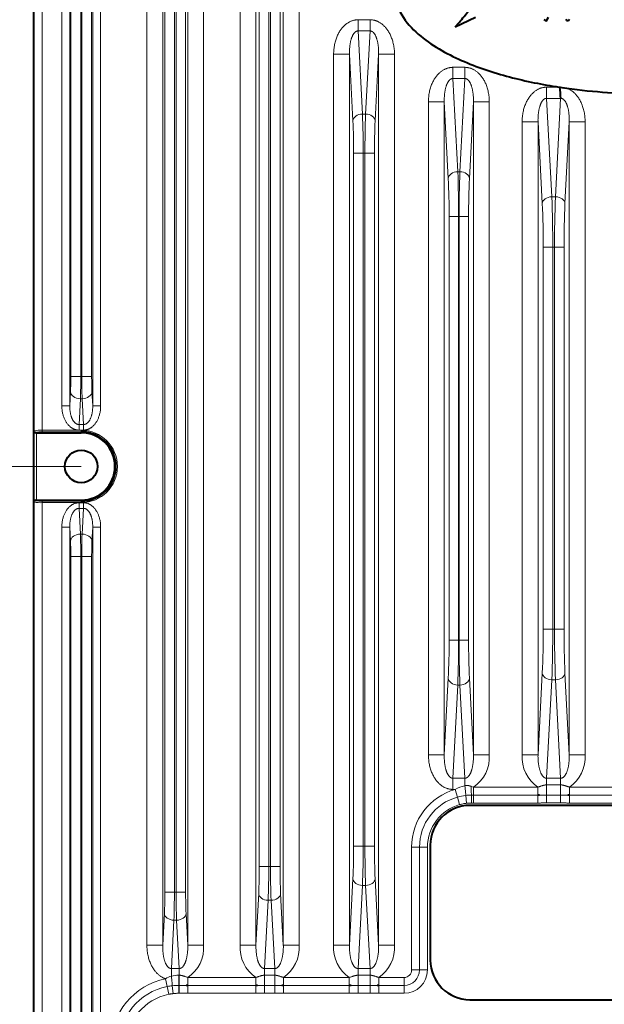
# Model space of a CAD drawing. Header units: millimetres. Extents: x 0 to 594, y -2 to 420.
# Tile 5 of 27: x 103 to 140, y 185 to 247. Entities that reach past the tile are written whole.
import ezdxf
from ezdxf.enums import TextEntityAlignment as Align

# ---------------------------------------------------------------- set-up
doc = ezdxf.new("R2010")
doc.units = ezdxf.units.MM
doc.layers.add('Livello1', color=7, linetype='Continuous')
doc.layers.add('ME000472', color=7, linetype='Continuous')
doc.styles.add('SEACAD_Solid_Edge_ISO', font='txt')
doc.styles.add('SEACAD_Solid_Edge_ISOI', font='seisoi.ttf')
doc.dimstyles.new('ISO', dxfattribs={"dimtxt": 3.5, "dimasz": 3.5, "dimexe": 1.75, "dimexo": 0, "dimgap": 0.875, "dimtad": 1, "dimlfac": 2, "dimtxsty": 'SEACAD_Solid_Edge_ISO', "dimblk1": '_SE_FILLED', "dimblk2": '_SE_FILLED', "dimsah": 1, "dimcen": 1.75, "dimadec": 1, "dimazin": 0, "dimtfac": 0.5, "dimtdec": 3, "dimtmove": 0, "dimatfit": 3, "dimfxl": 1, "dimarcsym": 0})

# ---------------------------------------------------------------- blocks, each defined once
blk = doc.blocks.new('SE')
at = {"layer": 'ME000472', "color": 7, "linetype": 'Continuous', "lineweight": 40}
for p, q in [((103.592, 339.661), (103.592, 158.66)), ((130.165, 246.873), (131.436, 247.477)), ((135.753, 247.331), (135.886, 247.234)), ((135.886, 247.234), (136.041, 247.49)), ((137.132, 247.351), (137.172, 247.285)), ((137.172, 247.285), (137.305, 247.285)), ((137.305, 247.285), (137.375, 247.36)), ((136.722, 243.075), (136.735, 243.073)), ((136.735, 243.073), (137.199, 243.006)), ((103.768, 221.286), (106.592, 221.286)), ((103.768, 217.036), (106.592, 217.036)), ((153.592, 197.786), (131.092, 197.786)), ((128.592, 195.286), (128.592, 188.036)), ((131.092, 185.536), (153.592, 185.536))]:
    blk.add_line(p, q, dxfattribs=at)
at = {"layer": 'ME000472', "color": 7, "linetype": 'Continuous', "lineweight": 13}
for p, q in [((110.729, 188.975), (110.729, 296.396)), ((111.728, 188.975), (111.728, 296.396)), ((113.306, 296.396), (113.306, 188.975)), ((114.304, 296.396), (114.304, 188.975)), ((116.606, 188.975), (116.606, 293.896)), ((117.605, 188.975), (117.605, 293.896)), ((119.329, 293.896), (119.329, 188.975)), ((120.328, 293.896), (120.328, 188.975)), ((111.862, 192.319), (111.862, 293.053)), ((112.461, 192.319), (112.461, 293.053)), ((112.572, 293.053), (112.572, 192.319)), ((113.172, 293.053), (113.172, 192.319)), ((117.812, 193.926), (117.812, 288.946)), ((118.411, 193.926), (118.411, 288.946)), ((118.522, 288.946), (118.522, 193.926)), ((119.122, 288.946), (119.122, 193.926)), ((103.625, 276.913), (103.625, 221.409)), ((104.125, 276.878), (104.125, 221.443)), ((105.369, 222.982), (105.369, 275.34)), ((105.868, 222.982), (105.868, 275.34)), ((107.315, 275.34), (107.315, 222.982)), ((107.815, 275.34), (107.815, 222.982)), ((105.936, 224.839), (105.936, 273.482)), ((106.56, 224.839), (106.56, 273.482)), ((106.624, 273.482), (106.624, 224.839)), ((107.248, 273.482), (107.248, 224.839)), ((124.042, 247.325), (124.792, 247.325)), ((124.042, 246.618), (124.042, 247.325)), ((124.792, 246.618), (124.792, 247.325)), ((124.042, 246.618), (124.792, 246.618)), ((124.317, 241.378), (124.042, 246.618)), ((124.792, 246.618), (124.517, 241.378)), ((122.499, 188.975), (122.499, 245.146)), ((123.498, 245.146), (122.499, 245.146)), ((123.717, 240.954), (123.498, 245.146)), ((123.498, 188.975), (123.498, 245.146)), ((125.336, 245.146), (125.116, 240.954)), ((125.336, 245.146), (125.336, 188.975)), ((125.336, 245.146), (126.334, 245.146)), ((126.334, 245.146), (126.334, 188.975)), ((130.767, 244.325), (130.017, 244.325)), ((130.017, 244.325), (130.017, 243.618)), ((130.767, 244.325), (130.767, 243.618)), ((130.767, 243.618), (130.017, 243.618)), ((130.325, 237.743), (130.017, 243.618)), ((130.767, 243.618), (130.459, 237.743)), ((136.722, 243.075), (135.926, 243.075)), ((135.926, 243.075), (135.926, 242.368)), ((128.474, 242.146), (128.474, 200.975)), ((128.474, 242.146), (129.473, 242.146)), ((129.726, 237.319), (129.473, 242.146)), ((129.473, 242.146), (129.473, 200.975)), ((131.311, 242.146), (131.058, 237.319)), ((131.311, 200.975), (131.311, 242.146)), ((132.309, 242.146), (131.311, 242.146)), ((132.309, 200.975), (132.309, 242.146)), ((136.808, 242.368), (135.926, 242.368)), ((136.251, 236.16), (135.926, 242.368)), ((136.808, 242.368), (136.482, 236.16)), ((124.517, 241.378), (124.317, 241.378)), ((134.383, 240.896), (134.383, 200.975)), ((134.383, 240.896), (135.382, 240.896)), ((135.652, 235.736), (135.382, 240.896)), ((135.382, 240.896), (135.382, 200.975)), ((137.352, 240.896), (137.081, 235.736)), ((137.352, 200.975), (137.352, 240.896)), ((138.351, 240.896), (137.352, 240.896)), ((138.351, 200.975), (138.351, 240.896)), ((123.762, 195.218), (123.762, 238.903)), ((123.762, 238.903), (124.361, 238.903)), ((124.472, 238.903), (124.361, 238.903)), ((124.361, 195.218), (124.361, 238.903)), ((124.472, 238.903), (124.472, 195.218)), ((125.072, 238.903), (124.472, 238.903)), ((125.072, 238.903), (125.072, 195.218)), ((130.459, 237.743), (130.325, 237.743)), ((136.482, 236.16), (136.251, 236.16)), ((129.778, 208.207), (129.778, 234.914)), ((129.778, 234.914), (130.377, 234.914)), ((130.406, 234.914), (130.377, 234.914)), ((130.377, 208.207), (130.377, 234.914)), ((131.006, 234.914), (130.406, 234.914)), ((130.406, 234.914), (130.406, 208.207)), ((131.006, 234.914), (131.006, 208.207)), ((135.712, 208.893), (135.712, 232.978)), ((135.712, 232.978), (136.311, 232.978)), ((136.422, 232.978), (136.311, 232.978)), ((136.311, 208.893), (136.311, 232.978)), ((137.022, 232.978), (136.422, 232.978)), ((136.422, 232.978), (136.422, 208.893)), ((137.022, 232.978), (137.022, 208.893)), ((105.936, 224.839), (106.56, 224.839)), ((106.56, 224.839), (106.624, 224.839)), ((107.248, 224.839), (106.624, 224.839)), ((105.868, 222.982), (105.915, 223.867)), ((107.269, 223.867), (107.315, 222.982)), ((105.868, 222.982), (105.369, 222.982)), ((106.454, 221.803), (106.539, 223.425)), ((106.539, 223.425), (106.645, 223.425)), ((106.645, 223.425), (106.73, 221.803)), ((107.315, 222.982), (107.815, 222.982)), ((106.454, 221.803), (106.454, 221.449)), ((106.73, 221.803), (106.454, 221.803)), ((106.73, 221.803), (106.73, 221.449)), ((103.618, 221.373), (103.625, 221.409)), ((103.618, 221.373), (103.618, 216.948)), ((103.725, 221.309), (103.72, 221.285)), ((103.768, 221.286), (103.768, 217.036)), ((104.125, 221.443), (106.592, 221.443)), ((104.125, 221.443), (104.125, 221.343)), ((104.125, 221.343), (106.592, 221.343)), ((106.73, 221.449), (106.454, 221.449)), ((106.592, 221.443), (106.592, 221.343)), ((106.592, 221.343), (106.592, 221.286)), ((103.625, 216.913), (103.618, 216.948)), ((103.625, 216.913), (103.625, 161.909)), ((103.72, 217.036), (103.725, 217.012)), ((106.592, 216.978), (104.125, 216.978)), ((104.125, 216.878), (104.125, 216.978)), ((104.125, 216.878), (104.125, 161.943)), ((106.592, 216.878), (104.125, 216.878)), ((106.454, 216.872), (106.73, 216.872)), ((106.454, 216.518), (106.454, 216.872)), ((106.592, 216.978), (106.592, 217.036)), ((106.592, 216.878), (106.592, 216.978)), ((106.73, 216.518), (106.73, 216.872)), ((106.539, 214.896), (106.454, 216.518)), ((106.454, 216.518), (106.73, 216.518)), ((106.73, 216.518), (106.645, 214.896)), ((105.369, 164.532), (105.369, 215.34)), ((105.868, 215.34), (105.369, 215.34)), ((105.868, 164.532), (105.868, 215.34)), ((105.915, 214.455), (105.868, 215.34)), ((106.645, 214.896), (106.539, 214.896)), ((107.315, 215.34), (107.269, 214.455)), ((107.315, 215.34), (107.315, 164.532)), ((107.315, 215.34), (107.815, 215.34)), ((107.815, 215.34), (107.815, 164.532)), ((105.936, 213.482), (106.56, 213.482)), ((105.936, 166.389), (105.936, 213.482)), ((106.624, 213.482), (106.56, 213.482)), ((106.56, 166.389), (106.56, 213.482)), ((106.624, 213.482), (106.624, 166.389)), ((107.248, 213.482), (106.624, 213.482)), ((107.248, 213.482), (107.248, 166.389)), ((135.712, 208.893), (136.311, 208.893)), ((136.311, 208.893), (136.422, 208.893)), ((137.022, 208.893), (136.422, 208.893)), ((129.778, 208.207), (130.377, 208.207)), ((130.377, 208.207), (130.406, 208.207)), ((131.006, 208.207), (130.406, 208.207)), ((135.382, 200.975), (135.652, 206.135)), ((137.081, 206.135), (137.352, 200.975)), ((129.473, 200.975), (129.726, 205.803)), ((131.058, 205.803), (131.311, 200.975)), ((135.926, 199.504), (136.251, 205.711)), ((136.251, 205.711), (136.482, 205.711)), ((136.482, 205.711), (136.808, 199.504)), ((130.017, 199.504), (130.325, 205.378)), ((130.325, 205.378), (130.459, 205.378)), ((130.459, 205.378), (130.767, 199.504)), ((128.474, 200.975), (129.473, 200.975)), ((132.309, 200.975), (131.311, 200.975)), ((134.383, 200.975), (135.382, 200.975)), ((138.351, 200.975), (137.352, 200.975)), ((130.017, 199.504), (130.767, 199.504)), ((130.017, 198.796), (130.017, 199.504)), ((130.767, 199.032), (130.767, 199.504)), ((135.926, 199.504), (136.808, 199.504)), ((135.926, 199.081), (135.926, 199.504)), ((136.808, 199.081), (136.808, 199.504)), ((130.017, 198.796), (130.169, 198.796)), ((130.169, 198.796), (130.304, 198.316)), ((131.319, 198.938), (131.171, 198.988)), ((135.373, 198.938), (131.319, 198.938)), ((131.319, 198.938), (131.319, 198.438)), ((135.373, 198.938), (135.373, 198.438)), ((136.808, 199.081), (135.926, 199.081)), ((135.926, 199.081), (135.926, 198.44)), ((136.808, 199.081), (136.808, 198.44)), ((141.339, 198.938), (137.36, 198.938)), ((137.36, 198.938), (137.36, 198.438)), ((130.44, 197.835), (130.304, 198.316)), ((130.882, 197.923), (130.824, 198.419)), ((131.187, 197.939), (131.19, 198.438)), ((135.373, 198.438), (131.319, 198.438)), ((131.319, 197.939), (131.319, 198.438)), ((135.373, 197.939), (135.373, 198.438)), ((136.808, 198.44), (135.926, 198.44)), ((135.926, 197.941), (135.926, 198.44)), ((136.808, 197.941), (136.808, 198.44)), ((141.339, 198.438), (137.36, 198.438)), ((137.36, 197.939), (137.36, 198.438)), ((135.373, 197.939), (131.319, 197.939)), ((136.808, 197.941), (135.926, 197.941)), ((141.339, 197.939), (137.36, 197.939)), ((123.762, 195.218), (124.361, 195.218)), ((124.361, 195.218), (124.472, 195.218)), ((125.072, 195.218), (124.472, 195.218)), ((127.415, 195.161), (127.415, 187.411)), ((127.415, 195.161), (127.914, 195.161)), ((127.914, 195.161), (127.914, 187.411)), ((128.414, 195.161), (127.914, 195.161)), ((128.414, 195.161), (128.414, 187.411)), ((117.812, 193.926), (118.411, 193.926)), ((118.522, 193.926), (118.411, 193.926)), ((119.122, 193.926), (118.522, 193.926)), ((123.498, 188.975), (123.717, 193.167)), ((125.116, 193.167), (125.336, 188.975)), ((124.042, 187.504), (124.317, 192.743)), ((124.317, 192.743), (124.517, 192.743)), ((124.517, 192.743), (124.792, 187.504)), ((111.862, 192.319), (112.461, 192.319)), ((112.572, 192.319), (112.461, 192.319)), ((113.172, 192.319), (112.572, 192.319)), ((117.605, 188.975), (117.775, 192.229)), ((119.158, 192.229), (119.329, 188.975)), ((118.149, 187.504), (118.374, 191.804)), ((118.559, 191.804), (118.374, 191.804)), ((118.559, 191.804), (118.785, 187.504)), ((111.728, 188.975), (111.833, 190.975)), ((113.201, 190.975), (113.306, 188.975)), ((112.272, 187.504), (112.432, 190.551)), ((112.602, 190.551), (112.432, 190.551)), ((112.602, 190.551), (112.761, 187.504)), ((111.728, 188.975), (110.729, 188.975)), ((113.306, 188.975), (114.304, 188.975)), ((117.605, 188.975), (116.606, 188.975)), ((119.329, 188.975), (120.328, 188.975)), ((123.498, 188.975), (122.499, 188.975)), ((125.336, 188.975), (126.334, 188.975)), ((112.761, 187.504), (112.272, 187.504)), ((112.272, 187.504), (112.272, 187.028)), ((112.761, 187.504), (112.761, 187.081)), ((118.785, 187.504), (118.149, 187.504)), ((118.149, 187.504), (118.149, 187.081)), ((118.785, 187.504), (118.785, 187.081)), ((124.042, 187.504), (124.042, 187.081)), ((124.792, 187.504), (124.042, 187.504)), ((124.792, 187.504), (124.792, 187.081)), ((112.742, 187.081), (112.742, 186.44)), ((112.761, 187.081), (112.742, 187.081)), ((112.761, 187.081), (112.761, 186.44)), ((117.596, 186.938), (113.314, 186.938)), ((113.314, 186.938), (113.314, 186.438)), ((117.596, 186.938), (117.596, 186.438)), ((118.149, 187.081), (118.149, 186.44)), ((118.785, 187.081), (118.149, 187.081)), ((118.785, 187.081), (118.785, 186.44)), ((123.489, 186.938), (119.338, 186.938)), ((119.338, 186.938), (119.338, 186.438)), ((123.489, 186.938), (123.489, 186.438)), ((124.042, 187.081), (124.042, 186.44)), ((124.792, 187.081), (124.042, 187.081)), ((124.792, 187.081), (124.792, 186.44)), ((126.942, 186.938), (125.344, 186.938)), ((125.344, 186.938), (125.344, 186.438)), ((126.942, 186.938), (126.942, 186.438)), ((127.415, 187.411), (127.914, 187.411)), ((128.414, 187.411), (127.914, 187.411)), ((111.91, 186.856), (112.007, 186.366)), ((112.104, 185.876), (112.007, 186.366)), ((112.385, 185.921), (112.329, 186.417)), ((112.761, 186.44), (112.742, 186.44)), ((112.742, 185.941), (112.742, 186.44)), ((112.761, 185.941), (112.761, 186.44)), ((117.596, 186.438), (113.314, 186.438)), ((113.314, 185.939), (113.314, 186.438)), ((117.596, 185.939), (117.596, 186.438)), ((118.785, 186.44), (118.149, 186.44)), ((118.149, 185.941), (118.149, 186.44)), ((118.785, 185.941), (118.785, 186.44)), ((119.338, 185.939), (119.338, 186.438)), ((123.489, 186.438), (119.338, 186.438)), ((123.489, 185.939), (123.489, 186.438)), ((124.042, 185.941), (124.042, 186.44)), ((124.792, 186.44), (124.042, 186.44)), ((124.792, 185.941), (124.792, 186.44)), ((125.344, 185.939), (125.344, 186.438)), ((126.942, 186.438), (125.344, 186.438)), ((126.942, 185.939), (126.942, 186.438)), ((112.761, 185.941), (112.742, 185.941)), ((117.596, 185.939), (113.314, 185.939)), ((118.785, 185.941), (118.149, 185.941)), ((123.489, 185.939), (119.338, 185.939)), ((124.792, 185.941), (124.042, 185.941)), ((126.942, 185.939), (125.344, 185.939))]:
    blk.add_line(p, q, dxfattribs=at)
at = {"layer": 'ME000472', "color": 7, "linetype": 'Continuous', "lineweight": 40}
blk.add_circle((106.592, 219.161), 1.027, dxfattribs=at)
for centre, radius, start, end in [((157.584, 244.867), 20.927, 184.91962, 186.8604), ((103.713, 221.38), 0.0957, 184.46785, 274.11683), ((106.592, 219.161), 2.183, 270, 90), ((106.592, 219.161), 2.125, 270, 90), ((103.713, 216.941), 0.0957, 85.8831, 175.53222), ((131.092, 195.286), 2.5, 90, 180), ((131.092, 188.036), 2.5, 180, 270)]:
    blk.add_arc(centre, radius, start, end, dxfattribs=at)
at = {"layer": 'ME000472', "color": 7, "linetype": 'Continuous', "lineweight": 13}
for centre, radius, start, end in [((81.97, 239.022), 41.792, 359.83744, 2.64972), ((63.505, 239.047), 60.857, 359.86513, 2.19574), ((185.333, 239.047), 60.861, 177.80438, 180.13481), ((166.863, 239.022), 41.792, 177.35028, 180.16256), ((80.773, 235.053), 49.005, 359.83767, 2.64949), ((62.567, 235.078), 67.811, 359.86188, 2.2523), ((198.22, 235.078), 67.814, 177.74779, 180.13809), ((180.011, 235.053), 49.005, 177.35051, 180.16233), ((61.49, 233.162), 74.821, 359.85917, 2.29644), ((211.248, 233.162), 74.825, 177.70365, 180.14079), ((79.5, 233.138), 56.212, 359.83767, 2.64949), ((193.233, 233.138), 56.212, 177.35051, 180.16233), ((86.128, 224.783), 19.807, 357.34973, 0.1631), ((64.667, 224.757), 41.893, 358.17779, 0.11228), ((148.516, 224.757), 41.892, 179.88768, 181.82221), ((127.055, 224.783), 19.807, 179.8369, 182.65027), ((104.004, 219.555), 1.892, 86.3249, 101.54414), ((104.028, 220.126), 1.222, 85.4568, 104.37103), ((106.592, 219.161), 2.282, 270, 90), ((104.004, 218.766), 1.892, 258.45539, 273.67541), ((104.028, 218.196), 1.222, 255.62897, 274.5432), ((64.668, 213.564), 41.892, 359.88768, 1.82221), ((148.516, 213.564), 41.893, 178.17779, 180.11228), ((86.128, 213.539), 19.807, 359.8369, 2.65027), ((127.055, 213.539), 19.807, 177.34973, 180.1631), ((79.5, 208.734), 56.212, 357.35051, 0.16233), ((61.486, 208.709), 74.825, 357.70365, 0.14079), ((211.244, 208.709), 74.822, 179.85919, 182.29644), ((193.233, 208.734), 56.212, 179.83767, 182.64949), ((80.773, 208.068), 49.005, 357.35051, 0.16233), ((62.563, 208.043), 67.814, 357.74779, 0.13809), ((198.217, 208.043), 67.811, 179.86188, 182.2523), ((180.011, 208.068), 49.005, 179.83767, 182.64949), ((130.034, 200.821), 2.281, 304.30398, 3.87341), ((136.658, 200.821), 2.281, 176.12659, 235.696), ((136.075, 200.821), 2.281, 304.304, 3.87341), ((131.192, 195.161), 3.777, 105.7109, 180), ((131.282, 196.85), 2.242, 103.29096, 119.76114), ((131.192, 195.161), 3.278, 105.7109, 180), ((131.209, 195.109), 3.332, 96.6338, 105.75914), ((131.172, 195.378), 3.061, 89.67093, 96.52197), ((131.325, 236.759), 38.321, 269.79682, 269.99094), ((131.192, 195.161), 2.778, 105.7109, 180), ((81.97, 195.099), 41.792, 357.35028, 0.16256), ((63.5, 195.075), 60.861, 357.80438, 0.13481), ((185.329, 195.075), 60.857, 179.86513, 182.19574), ((166.863, 195.099), 41.792, 179.83744, 182.64972), ((83.226, 193.828), 34.586, 357.35028, 0.16256), ((64.384, 193.803), 54.027, 357.88004, 0.13019), ((172.546, 193.803), 54.024, 179.86978, 182.12006), ((153.708, 193.828), 34.586, 179.83744, 182.64972), ((84.486, 192.241), 27.376, 357.35002, 0.16282), ((65.079, 192.216), 47.382, 357.98583, 0.12389), ((159.95, 192.216), 47.378, 179.87607, 182.0143), ((140.547, 192.241), 27.376, 179.83718, 182.64998), ((112.029, 188.821), 2.281, 304.30391, 3.87348), ((118.881, 188.821), 2.281, 176.12652, 235.6961), ((118.052, 188.821), 2.281, 304.30391, 3.87348), ((124.774, 188.821), 2.281, 176.12652, 235.6961), ((124.059, 188.821), 2.281, 304.30391, 3.87348), ((112.71, 185.642), 1.454, 107.5039, 123.38761), ((112.744, 184.935), 2.146, 90.05253, 102.68926), ((126.942, 187.411), 0.473, 270, 0), ((126.942, 187.411), 1.472, 270, 0), ((126.942, 187.411), 0.972, 270, 0), ((112.742, 182.661), 4.277, 101.22069, 180), ((112.742, 182.661), 3.778, 101.22067, 180), ((112.771, 182.56), 3.882, 96.53832, 101.34857), ((112.742, 182.748), 3.691, 90.00849, 96.43537), ((112.742, 182.661), 3.278, 101.22067, 180)]:
    blk.add_arc(centre, radius, start, end, dxfattribs=at)
for centre, major_axis, ratio, start_param, end_param in [((124.317, 240.954), (-0.599, -0.031), 0.706622, 4.675373, 6.209154), ((124.517, 240.954), (0.599, -0.031), 0.706622, 0.074031, 1.607815), ((130.325, 237.319), (-0.599, -0.031), 0.706622, 4.675373, 6.209154), ((130.459, 237.319), (0.599, -0.031), 0.706622, 0.074031, 1.607815), ((136.251, 235.736), (-0.599, -0.031), 0.706622, 4.675373, 6.209154), ((136.482, 235.736), (0.599, -0.031), 0.706622, 0.074031, 1.607815), ((106.539, 223.867), (-0.624, 0.033), 0.706622, 0.074031, 1.607815), ((106.645, 223.867), (0.624, 0.033), 0.706622, 4.675371, 6.209154), ((103.725, 221.409), (-0.0981, 0.0196), 0.996044, 0.197682, 1.766963), ((103.725, 216.913), (-0.0981, -0.0196), 0.996044, 4.516222, 6.085497), ((106.539, 214.455), (-0.624, -0.033), 0.706622, 4.675371, 6.209154), ((106.645, 214.455), (0.624, -0.033), 0.706622, 0.074031, 1.607815), ((136.251, 206.135), (-0.599, 0.031), 0.706622, 0.074031, 1.607815), ((136.482, 206.135), (0.599, 0.031), 0.706622, 4.675373, 6.209154), ((130.325, 205.803), (-0.599, 0.031), 0.706622, 0.074031, 1.607815), ((130.459, 205.803), (0.599, 0.031), 0.706622, 4.675373, 6.209154), ((130.767, 198.914), (-0.057, 0.497), 0.027636, 3.20574, 4.948701), ((131.192, 198.938), (0.001, 0.5), 0.042634, 1.469573, 3.088511), ((124.317, 193.167), (-0.599, 0.031), 0.706622, 0.074031, 1.607815), ((124.517, 193.167), (0.599, 0.031), 0.706622, 4.675373, 6.209154), ((118.374, 192.229), (-0.599, 0.031), 0.706622, 0.074031, 1.607814), ((118.559, 192.229), (0.599, 0.031), 0.706622, 4.675373, 6.209154), ((112.432, 190.975), (-0.599, 0.031), 0.706622, 0.074031, 1.607814), ((112.602, 190.975), (0.599, 0.031), 0.706622, 4.675373, 6.209154), ((112.272, 186.912), (-0.056, 0.497), 0.02649, 3.205292, 4.944994)]:
    blk.add_ellipse(centre, major_axis=major_axis, ratio=ratio, start_param=start_param, end_param=end_param, dxfattribs=at)
at = {"layer": 'ME000472', "color": 7, "linetype": 'Continuous', "lineweight": 40}
for centre, major_axis, start_param, end_param in [((103.768, 221.273), (-0.15, 0), 4.712389, 5.035848), ((103.768, 217.049), (0.15, 0), 4.38893, 4.712389)]:
    blk.add_ellipse(centre, major_axis=major_axis, ratio=0.087489, start_param=start_param, end_param=end_param, dxfattribs=at)
for points, knots in [([(130.165, 246.873), (130.385, 247.123), (130.776, 247.59), (131.322, 248.242), (131.838, 248.832), (132.377, 249.481), (132.755, 249.949), (132.969, 250.208)], [0, 0, 0, 0, 0.229167, 0.419445, 0.585697, 0.768642, 1, 1, 1, 1]), ([(126.342, 249.161), (126.342, 248.617), (126.516, 248.094), (127.065, 247.171), (127.434, 246.769), (128.238, 246.067), (128.684, 245.759), (129.601, 245.215), (130.077, 244.976), (131.536, 244.331), (132.558, 243.993), (134.619, 243.446), (135.664, 243.236), (136.722, 243.075)], [0, 0, 0, 0, 0.125, 0.125, 0.25, 0.25, 0.375, 0.375, 0.5, 0.5, 0.75, 0.75, 1, 1, 1, 1]), ([(137.199, 243.006), (138.056, 242.887), (138.913, 242.802), (140.628, 242.688), (142.342, 242.633), (144.056, 242.688), (145.77, 242.802), (146.627, 242.887), (147.485, 243.006)], [0, 0, 0, 0, 0.25, 0.25, 0.5, 0.75, 0.75, 1, 1, 1, 1]), ([(135.481, 198.438), (135.48, 198.438), (135.446, 198.438), (135.41, 198.438), (135.373, 198.438)], [0.8556714, 0.8556714, 0.8556714, 0.8556714, 0.8571429, 1, 1, 1, 1]), ([(137.36, 198.438), (137.323, 198.438), (137.287, 198.438), (137.252, 198.438), (137.252, 198.438)], [0, 0, 0, 0, 0.1428571, 0.1457672, 0.1457672, 0.1457672, 0.1457672]), ([(113.314, 186.438), (113.277, 186.438), (113.241, 186.438), (113.206, 186.438), (113.205, 186.438)], [0, 0, 0, 0, 0.1428571, 0.1457525, 0.1457525, 0.1457525, 0.1457525]), ([(117.704, 186.438), (117.703, 186.438), (117.669, 186.438), (117.633, 186.438), (117.596, 186.438)], [0.8556903, 0.8556903, 0.8556903, 0.8556903, 0.8571429, 1, 1, 1, 1]), ([(119.338, 186.438), (119.3, 186.438), (119.264, 186.438), (119.229, 186.438), (119.229, 186.438)], [0, 0, 0, 0, 0.1428571, 0.1457525, 0.1457525, 0.1457525, 0.1457525]), ([(123.597, 186.438), (123.597, 186.438), (123.562, 186.438), (123.527, 186.438), (123.489, 186.438)], [0.8556903, 0.8556903, 0.8556903, 0.8556903, 0.8571429, 1, 1, 1, 1]), ([(125.344, 186.438), (125.307, 186.438), (125.271, 186.438), (125.236, 186.438), (125.236, 186.438)], [0, 0, 0, 0, 0.1428571, 0.1457525, 0.1457525, 0.1457525, 0.1457525])]:
    blk.add_open_spline(points, degree=3, knots=knots, dxfattribs=at)
at = {"layer": 'ME000472', "color": 7, "linetype": 'Continuous', "lineweight": 13}
for points in [[(122.499, 245.146), (122.499, 245.2), (122.502, 245.306), (122.514, 245.462), (122.533, 245.615), (122.559, 245.763), (122.592, 245.906), (122.631, 246.043), (122.676, 246.173), (122.726, 246.296), (122.779, 246.411), (122.837, 246.519), (122.898, 246.619), (122.961, 246.712), (123.026, 246.796), (123.093, 246.874), (123.162, 246.944), (123.232, 247.008), (123.302, 247.065), (123.372, 247.115), (123.442, 247.158), (123.51, 247.196), (123.577, 247.227), (123.641, 247.253), (123.703, 247.274), (123.763, 247.29), (123.82, 247.303), (123.877, 247.313), (123.932, 247.32), (123.987, 247.324), (124.024, 247.325), (124.042, 247.325)], [(124.792, 247.325), (124.81, 247.325), (124.847, 247.324), (124.902, 247.32), (124.957, 247.313), (125.013, 247.303), (125.071, 247.29), (125.131, 247.274), (125.192, 247.253), (125.257, 247.227), (125.323, 247.196), (125.392, 247.158), (125.461, 247.115), (125.532, 247.065), (125.602, 247.008), (125.672, 246.944), (125.74, 246.874), (125.807, 246.796), (125.873, 246.712), (125.936, 246.619), (125.997, 246.519), (126.054, 246.411), (126.108, 246.296), (126.157, 246.173), (126.202, 246.043), (126.241, 245.906), (126.274, 245.763), (126.301, 245.615), (126.32, 245.462), (126.332, 245.306), (126.334, 245.2), (126.334, 245.146)], [(123.498, 245.146), (123.497, 245.183), (123.496, 245.256), (123.498, 245.363), (123.503, 245.467), (123.51, 245.569), (123.52, 245.666), (123.533, 245.76), (123.548, 245.849), (123.564, 245.932), (123.582, 246.011), (123.602, 246.084), (123.623, 246.152), (123.646, 246.214), (123.669, 246.271), (123.693, 246.323), (123.717, 246.371), (123.743, 246.413), (123.768, 246.451), (123.794, 246.484), (123.819, 246.513), (123.844, 246.538), (123.869, 246.558), (123.893, 246.575), (123.915, 246.588), (123.938, 246.599), (123.959, 246.607), (123.98, 246.612), (124.001, 246.616), (124.021, 246.618), (124.035, 246.618), (124.042, 246.618)], [(124.792, 246.618), (124.798, 246.618), (124.812, 246.618), (124.833, 246.616), (124.854, 246.612), (124.875, 246.607), (124.896, 246.599), (124.918, 246.588), (124.941, 246.575), (124.965, 246.558), (124.989, 246.538), (125.014, 246.513), (125.04, 246.484), (125.065, 246.451), (125.091, 246.413), (125.116, 246.371), (125.141, 246.323), (125.165, 246.271), (125.188, 246.214), (125.21, 246.152), (125.231, 246.084), (125.251, 246.011), (125.269, 245.932), (125.286, 245.849), (125.301, 245.76), (125.313, 245.666), (125.323, 245.569), (125.331, 245.467), (125.336, 245.363), (125.337, 245.256), (125.337, 245.183), (125.336, 245.146)], [(130.017, 244.325), (129.999, 244.325), (129.962, 244.324), (129.907, 244.32), (129.852, 244.313), (129.795, 244.303), (129.737, 244.29), (129.678, 244.274), (129.616, 244.253), (129.552, 244.227), (129.485, 244.196), (129.417, 244.158), (129.347, 244.115), (129.277, 244.065), (129.207, 244.008), (129.137, 243.944), (129.068, 243.874), (129.001, 243.797), (128.936, 243.712), (128.873, 243.619), (128.812, 243.519), (128.755, 243.412), (128.701, 243.296), (128.651, 243.173), (128.606, 243.043), (128.567, 242.906), (128.534, 242.763), (128.508, 242.615), (128.489, 242.462), (128.477, 242.306), (128.474, 242.2), (128.474, 242.146)], [(132.309, 242.146), (132.309, 242.2), (132.307, 242.306), (132.295, 242.462), (132.276, 242.615), (132.249, 242.763), (132.216, 242.906), (132.177, 243.043), (132.132, 243.173), (132.083, 243.296), (132.029, 243.412), (131.972, 243.519), (131.911, 243.619), (131.848, 243.712), (131.782, 243.797), (131.715, 243.874), (131.647, 243.944), (131.577, 244.008), (131.506, 244.065), (131.436, 244.115), (131.367, 244.158), (131.298, 244.196), (131.232, 244.227), (131.168, 244.253), (131.106, 244.274), (131.046, 244.29), (130.988, 244.303), (130.932, 244.313), (130.877, 244.32), (130.822, 244.324), (130.785, 244.325), (130.767, 244.325)], [(130.017, 243.618), (130.01, 243.618), (129.996, 243.618), (129.976, 243.616), (129.955, 243.612), (129.934, 243.607), (129.913, 243.599), (129.89, 243.588), (129.868, 243.575), (129.844, 243.558), (129.819, 243.538), (129.794, 243.513), (129.769, 243.484), (129.743, 243.451), (129.718, 243.413), (129.692, 243.371), (129.668, 243.323), (129.644, 243.271), (129.621, 243.214), (129.599, 243.152), (129.577, 243.084), (129.557, 243.011), (129.539, 242.932), (129.523, 242.849), (129.508, 242.76), (129.495, 242.666), (129.485, 242.569), (129.478, 242.467), (129.473, 242.363), (129.471, 242.256), (129.472, 242.183), (129.473, 242.146)], [(131.311, 242.146), (131.312, 242.183), (131.312, 242.256), (131.311, 242.363), (131.306, 242.467), (131.298, 242.569), (131.288, 242.666), (131.276, 242.76), (131.261, 242.849), (131.244, 242.932), (131.226, 243.011), (131.206, 243.084), (131.185, 243.152), (131.163, 243.214), (131.14, 243.271), (131.116, 243.323), (131.091, 243.371), (131.066, 243.413), (131.04, 243.451), (131.015, 243.484), (130.989, 243.513), (130.964, 243.538), (130.94, 243.558), (130.916, 243.575), (130.893, 243.588), (130.871, 243.599), (130.85, 243.607), (130.829, 243.612), (130.808, 243.616), (130.787, 243.618), (130.773, 243.618), (130.767, 243.618)], [(135.926, 243.075), (135.908, 243.075), (135.871, 243.074), (135.816, 243.07), (135.761, 243.063), (135.704, 243.053), (135.646, 243.04), (135.587, 243.024), (135.525, 243.003), (135.461, 242.977), (135.394, 242.946), (135.326, 242.908), (135.256, 242.865), (135.186, 242.815), (135.116, 242.758), (135.046, 242.694), (134.977, 242.624), (134.91, 242.547), (134.845, 242.462), (134.782, 242.369), (134.721, 242.269), (134.663, 242.162), (134.61, 242.046), (134.56, 241.923), (134.515, 241.793), (134.476, 241.656), (134.443, 241.513), (134.417, 241.365), (134.398, 241.212), (134.386, 241.056), (134.383, 240.95), (134.383, 240.896)], [(138.351, 240.896), (138.351, 240.95), (138.348, 241.057), (138.336, 241.215), (138.316, 241.368), (138.29, 241.517), (138.256, 241.661), (138.216, 241.799), (138.171, 241.93), (138.121, 242.053), (138.066, 242.169), (138.008, 242.277), (137.947, 242.377), (137.883, 242.47), (137.817, 242.554), (137.749, 242.631), (137.68, 242.702), (137.61, 242.765), (137.539, 242.821), (137.468, 242.871), (137.398, 242.914), (137.329, 242.951), (137.263, 242.981), (137.22, 242.998), (137.199, 243.006)], [(135.926, 242.368), (135.919, 242.368), (135.905, 242.368), (135.885, 242.366), (135.864, 242.362), (135.843, 242.357), (135.821, 242.349), (135.799, 242.338), (135.776, 242.325), (135.753, 242.308), (135.728, 242.288), (135.703, 242.263), (135.678, 242.234), (135.652, 242.201), (135.627, 242.163), (135.601, 242.121), (135.577, 242.073), (135.553, 242.021), (135.53, 241.964), (135.507, 241.902), (135.486, 241.834), (135.466, 241.761), (135.448, 241.682), (135.431, 241.599), (135.417, 241.51), (135.404, 241.416), (135.394, 241.319), (135.387, 241.217), (135.382, 241.113), (135.38, 241.006), (135.381, 240.933), (135.382, 240.896)], [(137.352, 240.896), (137.353, 240.933), (137.353, 241.006), (137.352, 241.113), (137.347, 241.217), (137.339, 241.319), (137.329, 241.416), (137.317, 241.51), (137.302, 241.599), (137.286, 241.682), (137.267, 241.761), (137.247, 241.834), (137.226, 241.902), (137.204, 241.964), (137.181, 242.021), (137.157, 242.073), (137.132, 242.121), (137.107, 242.163), (137.081, 242.201), (137.056, 242.234), (137.03, 242.263), (137.005, 242.288), (136.981, 242.308), (136.957, 242.325), (136.934, 242.338), (136.912, 242.349), (136.891, 242.357), (136.87, 242.362), (136.849, 242.366), (136.828, 242.368), (136.815, 242.368), (136.808, 242.368)], [(106.454, 221.449), (106.438, 221.449), (106.406, 221.45), (106.359, 221.455), (106.31, 221.462), (106.261, 221.473), (106.211, 221.487), (106.16, 221.505), (106.108, 221.527), (106.056, 221.553), (106.003, 221.584), (105.949, 221.62), (105.896, 221.662), (105.843, 221.71), (105.79, 221.762), (105.739, 221.821), (105.69, 221.886), (105.642, 221.957), (105.596, 222.034), (105.553, 222.118), (105.513, 222.208), (105.477, 222.305), (105.445, 222.407), (105.418, 222.514), (105.397, 222.626), (105.381, 222.741), (105.371, 222.86), (105.369, 222.941), (105.369, 222.982)], [(106.454, 221.803), (106.445, 221.803), (106.427, 221.803), (106.401, 221.806), (106.374, 221.811), (106.347, 221.819), (106.319, 221.829), (106.291, 221.842), (106.262, 221.859), (106.234, 221.879), (106.205, 221.902), (106.175, 221.93), (106.146, 221.962), (106.117, 221.998), (106.088, 222.039), (106.061, 222.084), (106.034, 222.133), (106.008, 222.188), (105.984, 222.248), (105.961, 222.312), (105.939, 222.382), (105.921, 222.456), (105.904, 222.535), (105.89, 222.619), (105.88, 222.705), (105.872, 222.795), (105.868, 222.887), (105.868, 222.95), (105.868, 222.982)], [(107.815, 222.982), (107.815, 222.941), (107.812, 222.86), (107.803, 222.741), (107.787, 222.626), (107.765, 222.514), (107.738, 222.407), (107.707, 222.305), (107.67, 222.208), (107.631, 222.118), (107.588, 222.034), (107.542, 221.957), (107.494, 221.886), (107.444, 221.821), (107.393, 221.762), (107.341, 221.71), (107.288, 221.662), (107.234, 221.62), (107.181, 221.584), (107.128, 221.553), (107.075, 221.527), (107.024, 221.505), (106.973, 221.487), (106.923, 221.473), (106.873, 221.462), (106.825, 221.455), (106.777, 221.45), (106.746, 221.449), (106.73, 221.449)], [(107.315, 222.982), (107.316, 222.95), (107.316, 222.887), (107.311, 222.795), (107.304, 222.705), (107.293, 222.619), (107.28, 222.535), (107.263, 222.456), (107.244, 222.382), (107.223, 222.312), (107.2, 222.248), (107.176, 222.188), (107.15, 222.133), (107.123, 222.084), (107.095, 222.039), (107.067, 221.998), (107.038, 221.962), (107.008, 221.93), (106.979, 221.902), (106.95, 221.879), (106.921, 221.859), (106.893, 221.842), (106.864, 221.829), (106.837, 221.819), (106.81, 221.811), (106.783, 221.806), (106.756, 221.803), (106.739, 221.803), (106.73, 221.803)], [(105.369, 215.34), (105.369, 215.381), (105.371, 215.461), (105.381, 215.58), (105.397, 215.696), (105.418, 215.807), (105.445, 215.915), (105.477, 216.017), (105.513, 216.113), (105.553, 216.203), (105.596, 216.287), (105.642, 216.364), (105.69, 216.435), (105.739, 216.5), (105.79, 216.559), (105.843, 216.612), (105.896, 216.659), (105.949, 216.701), (106.003, 216.737), (106.056, 216.768), (106.108, 216.795), (106.16, 216.817), (106.211, 216.835), (106.261, 216.849), (106.31, 216.859), (106.359, 216.867), (106.406, 216.871), (106.438, 216.872), (106.454, 216.872)], [(106.73, 216.872), (106.746, 216.872), (106.777, 216.871), (106.825, 216.867), (106.873, 216.859), (106.923, 216.849), (106.973, 216.835), (107.024, 216.817), (107.075, 216.795), (107.128, 216.768), (107.181, 216.737), (107.234, 216.701), (107.288, 216.659), (107.341, 216.612), (107.393, 216.559), (107.444, 216.5), (107.494, 216.435), (107.542, 216.364), (107.588, 216.287), (107.631, 216.203), (107.67, 216.113), (107.707, 216.017), (107.738, 215.915), (107.765, 215.807), (107.787, 215.696), (107.803, 215.58), (107.812, 215.461), (107.815, 215.381), (107.815, 215.34)], [(105.868, 215.34), (105.868, 215.371), (105.868, 215.434), (105.872, 215.527), (105.88, 215.616), (105.89, 215.703), (105.904, 215.786), (105.921, 215.865), (105.939, 215.939), (105.961, 216.009), (105.984, 216.074), (106.008, 216.133), (106.034, 216.188), (106.061, 216.238), (106.088, 216.283), (106.117, 216.323), (106.146, 216.359), (106.175, 216.391), (106.205, 216.419), (106.234, 216.443), (106.262, 216.462), (106.291, 216.479), (106.319, 216.492), (106.347, 216.503), (106.374, 216.51), (106.401, 216.515), (106.427, 216.518), (106.445, 216.518), (106.454, 216.518)], [(106.73, 216.518), (106.739, 216.518), (106.756, 216.518), (106.783, 216.515), (106.81, 216.51), (106.837, 216.503), (106.864, 216.492), (106.893, 216.479), (106.921, 216.462), (106.95, 216.443), (106.979, 216.419), (107.008, 216.391), (107.038, 216.359), (107.067, 216.323), (107.095, 216.283), (107.123, 216.238), (107.15, 216.188), (107.176, 216.133), (107.2, 216.074), (107.223, 216.009), (107.244, 215.939), (107.263, 215.865), (107.28, 215.786), (107.293, 215.703), (107.304, 215.616), (107.311, 215.527), (107.316, 215.434), (107.316, 215.371), (107.315, 215.34)], [(128.474, 200.975), (128.474, 200.922), (128.477, 200.815), (128.489, 200.659), (128.508, 200.507), (128.534, 200.359), (128.567, 200.216), (128.606, 200.079), (128.651, 199.948), (128.701, 199.825), (128.755, 199.71), (128.812, 199.602), (128.873, 199.502), (128.936, 199.409), (129.001, 199.325), (129.068, 199.247), (129.137, 199.177), (129.207, 199.113), (129.277, 199.057), (129.347, 199.006), (129.417, 198.963), (129.485, 198.926), (129.552, 198.894), (129.616, 198.869), (129.678, 198.848), (129.737, 198.831), (129.795, 198.818), (129.852, 198.808), (129.907, 198.801), (129.962, 198.797), (129.999, 198.796), (130.017, 198.796)], [(129.473, 200.975), (129.472, 200.939), (129.471, 200.866), (129.473, 200.758), (129.478, 200.654), (129.485, 200.553), (129.495, 200.455), (129.508, 200.361), (129.523, 200.273), (129.539, 200.189), (129.557, 200.11), (129.577, 200.037), (129.599, 199.969), (129.621, 199.907), (129.644, 199.85), (129.668, 199.798), (129.692, 199.751), (129.718, 199.708), (129.743, 199.67), (129.769, 199.637), (129.794, 199.608), (129.819, 199.584), (129.844, 199.563), (129.868, 199.547), (129.89, 199.533), (129.913, 199.523), (129.934, 199.515), (129.955, 199.509), (129.976, 199.505), (129.996, 199.503), (130.01, 199.503), (130.017, 199.504)], [(130.767, 199.504), (130.773, 199.503), (130.787, 199.503), (130.808, 199.505), (130.829, 199.509), (130.85, 199.515), (130.871, 199.523), (130.893, 199.533), (130.916, 199.547), (130.94, 199.563), (130.964, 199.584), (130.989, 199.608), (131.015, 199.637), (131.04, 199.67), (131.066, 199.708), (131.091, 199.751), (131.116, 199.798), (131.14, 199.85), (131.163, 199.907), (131.185, 199.969), (131.206, 200.037), (131.226, 200.11), (131.244, 200.189), (131.261, 200.273), (131.276, 200.361), (131.288, 200.455), (131.298, 200.553), (131.306, 200.654), (131.311, 200.758), (131.312, 200.866), (131.312, 200.939), (131.311, 200.975)], [(135.382, 200.975), (135.381, 200.939), (135.38, 200.866), (135.382, 200.758), (135.387, 200.654), (135.394, 200.553), (135.404, 200.455), (135.417, 200.361), (135.431, 200.273), (135.448, 200.189), (135.466, 200.11), (135.486, 200.037), (135.507, 199.969), (135.53, 199.907), (135.553, 199.85), (135.577, 199.798), (135.601, 199.751), (135.627, 199.708), (135.652, 199.67), (135.678, 199.637), (135.703, 199.608), (135.728, 199.584), (135.753, 199.563), (135.776, 199.547), (135.799, 199.533), (135.821, 199.523), (135.843, 199.515), (135.864, 199.509), (135.885, 199.505), (135.905, 199.503), (135.919, 199.503), (135.926, 199.504)], [(136.808, 199.504), (136.815, 199.503), (136.828, 199.503), (136.849, 199.505), (136.87, 199.509), (136.891, 199.515), (136.912, 199.523), (136.934, 199.533), (136.957, 199.547), (136.981, 199.563), (137.005, 199.584), (137.03, 199.608), (137.056, 199.637), (137.081, 199.67), (137.107, 199.708), (137.132, 199.751), (137.157, 199.798), (137.181, 199.85), (137.204, 199.907), (137.226, 199.969), (137.247, 200.037), (137.267, 200.11), (137.286, 200.189), (137.302, 200.273), (137.317, 200.361), (137.329, 200.455), (137.339, 200.553), (137.347, 200.654), (137.352, 200.758), (137.353, 200.866), (137.353, 200.939), (137.352, 200.975)], [(131.171, 198.988), (131.154, 198.994), (131.123, 199.004), (131.081, 199.016), (131.045, 199.026), (131.011, 199.034), (130.981, 199.04), (130.953, 199.044), (130.927, 199.046), (130.903, 199.048), (130.88, 199.048), (130.857, 199.047), (130.834, 199.045), (130.812, 199.042), (130.79, 199.038), (130.774, 199.034), (130.767, 199.032)], [(135.926, 199.081), (135.918, 199.081), (135.902, 199.081), (135.878, 199.079), (135.853, 199.077), (135.827, 199.073), (135.799, 199.069), (135.769, 199.062), (135.737, 199.055), (135.703, 199.046), (135.664, 199.034), (135.62, 199.021), (135.57, 199.004), (135.513, 198.985), (135.448, 198.963), (135.399, 198.946), (135.373, 198.938)], [(137.36, 198.938), (137.334, 198.946), (137.286, 198.963), (137.221, 198.985), (137.164, 199.004), (137.114, 199.021), (137.07, 199.034), (137.031, 199.046), (136.996, 199.055), (136.964, 199.062), (136.934, 199.069), (136.907, 199.073), (136.88, 199.077), (136.855, 199.079), (136.831, 199.081), (136.815, 199.081), (136.808, 199.081)], [(130.882, 197.923), (130.845, 197.919), (130.772, 197.909), (130.66, 197.889), (130.549, 197.864), (130.476, 197.845), (130.44, 197.835)], [(131.187, 197.939), (131.177, 197.939), (131.157, 197.939), (131.129, 197.939), (131.101, 197.938), (131.074, 197.937), (131.047, 197.936), (131.021, 197.935), (130.994, 197.933), (130.967, 197.931), (130.94, 197.929), (130.912, 197.926), (130.892, 197.924), (130.882, 197.923)], [(131.319, 197.939), (131.305, 197.939), (131.277, 197.939), (131.233, 197.939), (131.203, 197.939), (131.187, 197.939)], [(135.926, 197.941), (135.907, 197.941), (135.869, 197.941), (135.81, 197.941), (135.743, 197.941), (135.666, 197.94), (135.58, 197.94), (135.484, 197.939), (135.411, 197.939), (135.373, 197.939)], [(137.36, 197.939), (137.322, 197.939), (137.25, 197.939), (137.153, 197.94), (137.067, 197.94), (136.991, 197.941), (136.924, 197.941), (136.864, 197.941), (136.826, 197.941), (136.808, 197.941)], [(111.91, 186.856), (111.889, 186.863), (111.848, 186.877), (111.784, 186.905), (111.718, 186.937), (111.65, 186.976), (111.582, 187.021), (111.512, 187.072), (111.443, 187.13), (111.375, 187.194), (111.308, 187.265), (111.242, 187.342), (111.178, 187.427), (111.117, 187.52), (111.058, 187.619), (111.002, 187.727), (110.949, 187.841), (110.901, 187.963), (110.858, 188.092), (110.82, 188.227), (110.788, 188.368), (110.762, 188.514), (110.743, 188.664), (110.732, 188.818), (110.729, 188.923), (110.729, 188.975)], [(112.272, 187.504), (112.265, 187.503), (112.252, 187.503), (112.231, 187.505), (112.21, 187.509), (112.189, 187.515), (112.168, 187.523), (112.146, 187.533), (112.123, 187.547), (112.099, 187.563), (112.075, 187.584), (112.049, 187.608), (112.024, 187.637), (111.998, 187.67), (111.973, 187.708), (111.948, 187.751), (111.923, 187.798), (111.899, 187.85), (111.876, 187.907), (111.854, 187.97), (111.833, 188.037), (111.813, 188.11), (111.794, 188.189), (111.778, 188.273), (111.763, 188.361), (111.751, 188.455), (111.741, 188.553), (111.733, 188.654), (111.728, 188.758), (111.726, 188.866), (111.727, 188.939), (111.728, 188.975)], [(113.306, 188.975), (113.306, 188.939), (113.307, 188.866), (113.305, 188.758), (113.301, 188.654), (113.293, 188.553), (113.283, 188.455), (113.271, 188.361), (113.256, 188.273), (113.239, 188.189), (113.221, 188.11), (113.201, 188.037), (113.18, 187.97), (113.158, 187.907), (113.134, 187.85), (113.11, 187.798), (113.086, 187.751), (113.061, 187.708), (113.035, 187.67), (113.01, 187.637), (112.984, 187.608), (112.959, 187.584), (112.935, 187.563), (112.911, 187.547), (112.888, 187.533), (112.866, 187.523), (112.844, 187.515), (112.823, 187.509), (112.803, 187.505), (112.782, 187.503), (112.768, 187.503), (112.761, 187.504)], [(118.149, 187.504), (118.142, 187.503), (118.128, 187.503), (118.108, 187.505), (118.087, 187.509), (118.066, 187.515), (118.044, 187.523), (118.022, 187.533), (117.999, 187.547), (117.976, 187.563), (117.951, 187.584), (117.926, 187.608), (117.901, 187.637), (117.875, 187.67), (117.85, 187.708), (117.824, 187.751), (117.8, 187.798), (117.776, 187.85), (117.753, 187.907), (117.73, 187.97), (117.709, 188.037), (117.689, 188.11), (117.671, 188.189), (117.654, 188.273), (117.64, 188.361), (117.627, 188.455), (117.617, 188.553), (117.61, 188.654), (117.605, 188.758), (117.603, 188.866), (117.604, 188.939), (117.605, 188.975)], [(119.329, 188.975), (119.33, 188.939), (119.331, 188.866), (119.329, 188.758), (119.324, 188.654), (119.316, 188.553), (119.306, 188.455), (119.294, 188.361), (119.279, 188.273), (119.263, 188.189), (119.244, 188.11), (119.224, 188.037), (119.203, 187.97), (119.181, 187.907), (119.158, 187.85), (119.134, 187.798), (119.109, 187.751), (119.084, 187.708), (119.059, 187.67), (119.033, 187.637), (119.007, 187.608), (118.982, 187.584), (118.958, 187.563), (118.934, 187.547), (118.911, 187.533), (118.889, 187.523), (118.868, 187.515), (118.847, 187.509), (118.826, 187.505), (118.805, 187.503), (118.792, 187.503), (118.785, 187.504)], [(124.042, 187.504), (124.035, 187.503), (124.021, 187.503), (124.001, 187.505), (123.98, 187.509), (123.959, 187.515), (123.938, 187.523), (123.915, 187.533), (123.893, 187.547), (123.869, 187.563), (123.844, 187.584), (123.819, 187.608), (123.794, 187.637), (123.768, 187.67), (123.743, 187.708), (123.717, 187.751), (123.693, 187.798), (123.669, 187.85), (123.646, 187.907), (123.623, 187.97), (123.602, 188.037), (123.582, 188.11), (123.564, 188.189), (123.548, 188.273), (123.533, 188.361), (123.52, 188.455), (123.51, 188.553), (123.503, 188.654), (123.498, 188.758), (123.496, 188.866), (123.497, 188.939), (123.498, 188.975)], [(125.336, 188.975), (125.337, 188.939), (125.337, 188.866), (125.336, 188.758), (125.331, 188.654), (125.323, 188.553), (125.313, 188.455), (125.301, 188.361), (125.286, 188.273), (125.269, 188.189), (125.251, 188.11), (125.231, 188.037), (125.21, 187.97), (125.188, 187.907), (125.165, 187.85), (125.141, 187.798), (125.116, 187.751), (125.091, 187.708), (125.065, 187.67), (125.04, 187.637), (125.014, 187.608), (124.989, 187.584), (124.965, 187.563), (124.941, 187.547), (124.918, 187.533), (124.896, 187.523), (124.875, 187.515), (124.854, 187.509), (124.833, 187.505), (124.812, 187.503), (124.798, 187.503), (124.792, 187.504)], [(113.314, 186.938), (113.288, 186.946), (113.239, 186.963), (113.174, 186.985), (113.117, 187.005), (113.067, 187.021), (113.024, 187.034), (112.985, 187.046), (112.95, 187.055), (112.918, 187.062), (112.888, 187.069), (112.86, 187.073), (112.834, 187.077), (112.809, 187.079), (112.785, 187.081), (112.769, 187.081), (112.761, 187.081)], [(118.149, 187.081), (118.141, 187.081), (118.125, 187.081), (118.101, 187.079), (118.076, 187.077), (118.05, 187.073), (118.022, 187.069), (117.992, 187.062), (117.96, 187.055), (117.925, 187.046), (117.887, 187.034), (117.843, 187.021), (117.793, 187.005), (117.736, 186.985), (117.671, 186.963), (117.622, 186.946), (117.596, 186.938)], [(119.338, 186.938), (119.312, 186.946), (119.263, 186.963), (119.198, 186.985), (119.141, 187.005), (119.091, 187.021), (119.047, 187.034), (119.008, 187.046), (118.973, 187.055), (118.941, 187.062), (118.912, 187.069), (118.884, 187.073), (118.858, 187.077), (118.832, 187.079), (118.808, 187.081), (118.792, 187.081), (118.785, 187.081)], [(124.042, 187.081), (124.034, 187.081), (124.018, 187.081), (123.994, 187.079), (123.969, 187.077), (123.943, 187.073), (123.915, 187.069), (123.885, 187.062), (123.853, 187.055), (123.819, 187.046), (123.78, 187.034), (123.736, 187.021), (123.686, 187.005), (123.629, 186.985), (123.564, 186.963), (123.515, 186.946), (123.489, 186.938)], [(125.344, 186.938), (125.318, 186.946), (125.269, 186.963), (125.205, 186.985), (125.148, 187.005), (125.098, 187.021), (125.054, 187.034), (125.015, 187.046), (124.98, 187.055), (124.948, 187.062), (124.918, 187.069), (124.891, 187.073), (124.864, 187.077), (124.839, 187.079), (124.815, 187.081), (124.799, 187.081), (124.792, 187.081)], [(112.385, 185.921), (112.369, 185.919), (112.338, 185.915), (112.291, 185.909), (112.244, 185.901), (112.197, 185.894), (112.15, 185.885), (112.119, 185.879), (112.104, 185.876)], [(112.742, 185.941), (112.703, 185.941), (112.624, 185.94), (112.505, 185.933), (112.425, 185.925), (112.385, 185.921)], [(113.314, 185.939), (113.276, 185.939), (113.204, 185.939), (113.107, 185.94), (113.021, 185.94), (112.945, 185.941), (112.878, 185.941), (112.818, 185.941), (112.78, 185.941), (112.761, 185.941)], [(118.149, 185.941), (118.13, 185.941), (118.092, 185.941), (118.033, 185.941), (117.966, 185.941), (117.889, 185.94), (117.803, 185.94), (117.707, 185.939), (117.634, 185.939), (117.596, 185.939)], [(119.338, 185.939), (119.299, 185.939), (119.227, 185.939), (119.13, 185.94), (119.044, 185.94), (118.968, 185.941), (118.901, 185.941), (118.841, 185.941), (118.803, 185.941), (118.785, 185.941)], [(124.042, 185.941), (124.024, 185.941), (123.985, 185.941), (123.926, 185.941), (123.859, 185.941), (123.782, 185.94), (123.697, 185.94), (123.6, 185.939), (123.527, 185.939), (123.489, 185.939)], [(125.344, 185.939), (125.306, 185.939), (125.234, 185.939), (125.137, 185.94), (125.051, 185.94), (124.975, 185.941), (124.908, 185.941), (124.848, 185.941), (124.81, 185.941), (124.792, 185.941)]]:
    blk.add_open_spline(points, degree=3, dxfattribs=at)
at = {"layer": 'ME000472', "color": 7, "linetype": 'Continuous', "lineweight": 40}
blk.add_open_spline([(136.6, 243.093), (136.722, 243.074), (136.844, 243.056), (136.967, 243.038)], degree=3, dxfattribs=at)
at = {"layer": 'ME000472', "color": 7, "linetype": 'Continuous', "lineweight": 13}
for points, knots in [([(135.926, 198.44), (135.907, 198.44), (135.868, 198.44), (135.807, 198.44), (135.74, 198.439), (135.663, 198.439), (135.578, 198.439), (135.514, 198.438), (135.481, 198.438)], [0, 0, 0, 0, 0.1428571, 0.2857143, 0.4285714, 0.5714286, 0.7142857, 0.8556714, 0.8556714, 0.8556714, 0.8556714]), ([(137.252, 198.438), (137.219, 198.438), (137.156, 198.439), (137.071, 198.439), (136.994, 198.439), (136.926, 198.44), (136.866, 198.44), (136.826, 198.44), (136.808, 198.44)], [0.1457672, 0.1457672, 0.1457672, 0.1457672, 0.2857143, 0.4285714, 0.5714286, 0.7142857, 0.8571429, 1, 1, 1, 1]), ([(113.205, 186.438), (113.172, 186.438), (113.109, 186.439), (113.024, 186.439), (112.948, 186.439), (112.88, 186.44), (112.819, 186.44), (112.78, 186.44), (112.761, 186.44)], [0.1457525, 0.1457525, 0.1457525, 0.1457525, 0.2857143, 0.4285714, 0.5714286, 0.7142857, 0.8571429, 1, 1, 1, 1]), ([(118.149, 186.44), (118.13, 186.44), (118.091, 186.44), (118.03, 186.44), (117.963, 186.439), (117.886, 186.439), (117.801, 186.439), (117.737, 186.438), (117.704, 186.438)], [0, 0, 0, 0, 0.1428571, 0.2857143, 0.4285714, 0.5714286, 0.7142857, 0.8556903, 0.8556903, 0.8556903, 0.8556903]), ([(119.229, 186.438), (119.196, 186.438), (119.133, 186.439), (119.048, 186.439), (118.971, 186.439), (118.903, 186.44), (118.843, 186.44), (118.804, 186.44), (118.785, 186.44)], [0.1457525, 0.1457525, 0.1457525, 0.1457525, 0.2857143, 0.4285714, 0.5714286, 0.7142857, 0.8571429, 1, 1, 1, 1]), ([(124.042, 186.44), (124.023, 186.44), (123.984, 186.44), (123.924, 186.44), (123.856, 186.439), (123.779, 186.439), (123.694, 186.439), (123.63, 186.438), (123.597, 186.438)], [0, 0, 0, 0, 0.1428571, 0.2857143, 0.4285714, 0.5714286, 0.7142857, 0.8556903, 0.8556903, 0.8556903, 0.8556903]), ([(125.236, 186.438), (125.203, 186.438), (125.14, 186.439), (125.054, 186.439), (124.978, 186.439), (124.91, 186.44), (124.849, 186.44), (124.81, 186.44), (124.792, 186.44)], [0.1457525, 0.1457525, 0.1457525, 0.1457525, 0.2857143, 0.4285714, 0.5714286, 0.7142857, 0.8571429, 1, 1, 1, 1])]:
    blk.add_open_spline(points, degree=3, knots=knots, dxfattribs=at)
blk = doc.blocks.new('DMBLK34')
at = {"layer": 'Livello1', "linetype": 'Continuous', "lineweight": 18}
for points in [[(56.34, 338.161), (57.507, 338.161), (56.923, 341.661)], [(56.34, 160.161), (56.923, 156.661), (57.507, 160.161)]]:
    blk.add_hatch(color=7, dxfattribs=at).paths.add_polyline_path(points)
at = {"layer": 'Livello1', "color": 7, "linetype": 'Continuous', "lineweight": 18}
for p, q in [((105.591, 341.661), (55.173, 341.661)), ((56.923, 341.661), (56.923, 156.661)), ((105.591, 156.661), (55.173, 156.661))]:
    blk.add_line(p, q, dxfattribs=at)
at = {"layer": 'Livello1', "color": 7, "linetype": 'Continuous', "lineweight": 18, "style": 'SEACAD_Solid_Edge_ISOI'}
blk.add_text('370', height=3.5, rotation=90, dxfattribs=at).set_placement((52.548, 245.979), align=Align.TOP_LEFT)
blk = doc.blocks.new('_SE_FILLED')
at = {"color": 0}
blk.add_line((0, 0), (-1, 0), dxfattribs=at)
blk.add_solid([(0, 0), (-1, -0.1665), (-1, 0.1665), (0, 0)], dxfattribs=at)
blk = doc.blocks.new('DMBLK36')
at = {"layer": 'Livello1', "linetype": 'Continuous', "lineweight": 18}
for points in [[(67.666, 275.661), (68.833, 275.661), (68.249, 279.161)], [(67.666, 222.661), (68.249, 219.161), (68.833, 222.661)]]:
    blk.add_hatch(color=7, dxfattribs=at).paths.add_polyline_path(points)
at = {"layer": 'Livello1', "color": 7, "linetype": 'Continuous', "lineweight": 18}
for p, q in [((106.592, 279.161), (66.499, 279.161)), ((68.249, 219.161), (68.249, 279.161)), ((106.592, 219.161), (66.499, 219.161))]:
    blk.add_line(p, q, dxfattribs=at)
at = {"layer": 'Livello1', "color": 7, "linetype": 'Continuous', "lineweight": 18, "style": 'SEACAD_Solid_Edge_ISOI'}
blk.add_text('120', height=3.5, rotation=90, dxfattribs=at).set_placement((63.874, 246.217), align=Align.TOP_LEFT)
blk = doc.blocks.new('DMBLK37')
at = {"layer": 'Livello1', "linetype": 'Continuous', "lineweight": 18}
for points in [[(67.666, 215.661), (68.833, 215.661), (68.249, 219.161)], [(67.666, 163.161), (68.249, 159.661), (68.833, 163.161)]]:
    blk.add_hatch(color=7, dxfattribs=at).paths.add_polyline_path(points)
at = {"layer": 'Livello1', "color": 7, "linetype": 'Continuous', "lineweight": 18}
for p, q in [((106.592, 219.161), (66.499, 219.161)), ((68.249, 219.161), (68.249, 159.661)), ((106.592, 159.661), (66.499, 159.661))]:
    blk.add_line(p, q, dxfattribs=at)
at = {"layer": 'Livello1', "color": 7, "linetype": 'Continuous', "lineweight": 18, "style": 'SEACAD_Solid_Edge_ISOI'}
blk.add_text('119', height=3.5, rotation=90, dxfattribs=at).set_placement((63.874, 186.786), align=Align.TOP_LEFT)

msp = doc.modelspace()

# ---------------------------------------------------------------- block references
at = {"layer": 'Livello1'}
msp.add_blockref('SE', (0, 0), dxfattribs=at)

# ---------------------------------------------------------------- dimensions: what is measured, and where the dimension line sits
at = {"layer": 'Livello1', "color": 7, "linetype": 'Continuous', "lineweight": 18}
for base, p1, p2, angle, picture, middle in [((56.9234, 341.6607), (105.5915, 341.6607), (105.5915, 156.6607), 270, 'DMBLK34', (56.9234, 249.1607)), ((68.2492, 219.1607), (106.5918, 219.1607), (106.5918, 279.1607), 90, 'DMBLK36', (68.2492, 249.1607)), ((68.2492, 219.1607), (106.5918, 219.1607), (106.5918, 159.6607), 270, 'DMBLK37', (68.2492, 189.4107))]:
    dim = msp.add_linear_dim(base=base, p1=p1, p2=p2, angle=angle, text='\\A1;<>', dimstyle='ISO', dxfattribs=at)
    dim.commit()
    dim.dimension.update_dxf_attribs({"geometry": picture, "text_midpoint": middle, "dimtype": 161})

doc.saveas('drawing.dxf')
